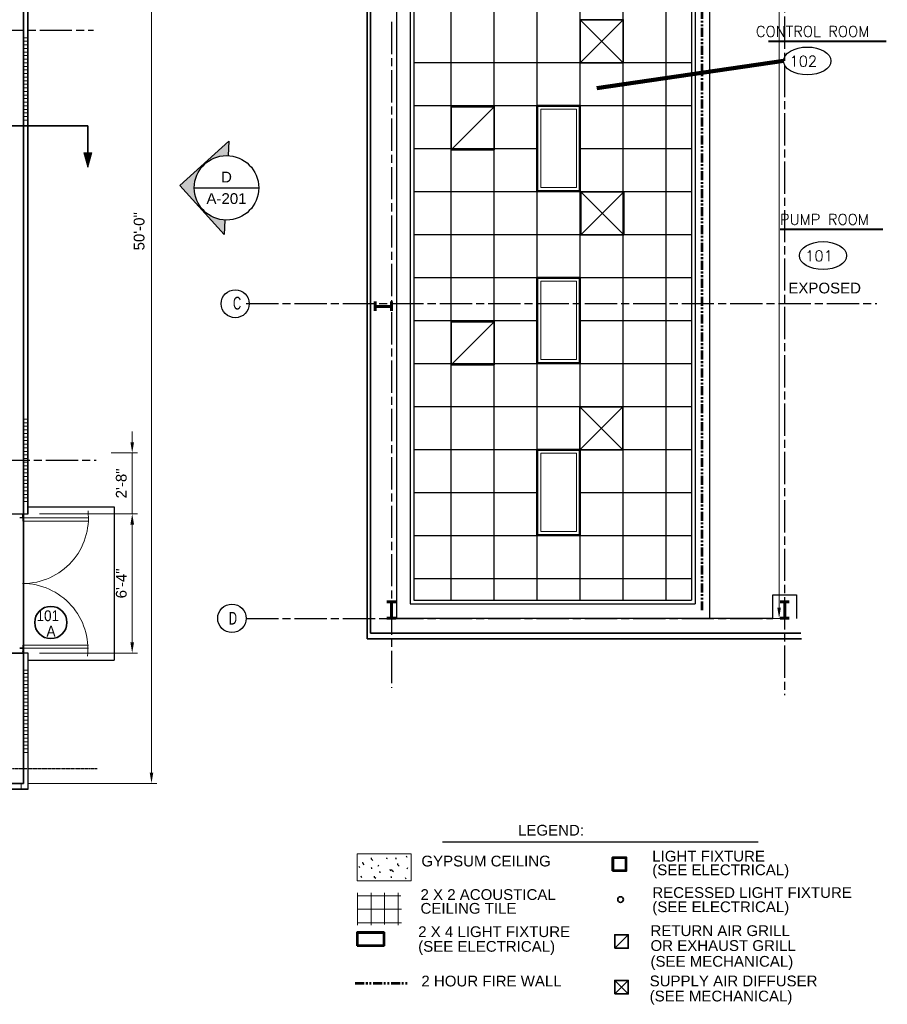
# Model space of a CAD drawing. Extents: x 417 to 1755, y 1849 to 2768.
# Tile 9 of 11: x 1271 to 1755, y 1849 to 2399. Entities that reach past the tile are written whole.
import ezdxf
from ezdxf.enums import TextEntityAlignment as Align

# ---------------------------------------------------------------- set-up
doc = ezdxf.new("R2010")
doc.units = 0
doc.header["$MEASUREMENT"] = 0
doc.linetypes.add('ACAD_ISO08W100', pattern=[36, 24, -3, 6, -3])
doc.linetypes.add('PHANTOM', pattern=[2.5, 1.25, -0.25, 0.25, -0.25, 0.25, -0.25])
for name, color, linetype, lineweight in [('06_G-Anno-Symb', 6, 'Continuous', 5), ('A-Anno-Dims', 33, 'Continuous', 25), ('A-Anno-Symb', 6, 'Continuous', 35), ('A-Anno-Text', 53, 'Continuous', 25), ('A-Clng-Grid', 1, 'Continuous', 25), ('A-Cols-Prim', 6, 'Continuous', 35), ('A-Flor-Spcl', 3, 'Continuous', 35), ('A-Grid-Iden', 1, 'Continuous', 25), ('A-Wall-Cntr', 5, 'ACAD_ISO08W100', 18), ('A-Wall-Full-Extr', 2, 'Continuous', 35), ('A-Wall-Full-Intr', 3, 'Continuous', 25), ('A-Wall-Jamb', 1, 'Continuous', 25), ('Level 48', 7, 'Continuous', 18), ('od38a1 plan$0$Level 1', 7, 'Continuous', 18), ('pe26ac01$0$A-Door-Prht', 6, 'Continuous', 35)]:
    doc.layers.add(name, color=color, linetype=linetype, lineweight=lineweight)
for name, color, linetype in [('14_A-FLOR-NUMB', 4, 'Continuous'), ('firewall', 1, 'PHANTOM'), ('TEXT', 1, 'Continuous')]:
    doc.layers.add(name, color=color, linetype=linetype)
doc.styles.add('notes', font='ARIAL.TTF')
doc.styles.add('od38a1 plan$0$Style-WORKING', font='WORKING.shx')
doc.styles.add('ROMAND', font='romand.shx')
doc.styles.add('Text', font='ARIAL.TTF', dxfattribs={"height": 0.125})
doc.dimstyles.new('EARCH', dxfattribs={"dimtxt": 0.125, "dimasz": 0.125, "dimexe": 0.0625, "dimexo": 0.0625, "dimgap": 0.0625, "dimtad": 1, "dimdec": 4, "dimzin": 3, "dimdsep": 46, "dimlunit": 4, "dimtxsty": 'notes', "dimcen": 0, "dimclrd": 256, "dimclre": 256, "dimadec": 0, "dimazin": 0, "dimtfac": 0.75, "dimtdec": 4, "dimtmove": 1, "dimatfit": 3, "dimfxl": 0, "dimfrac": 1, "dimtolj": 1, "dimtzin": 3, "dimlwd": 18, "dimlwe": 18, "dimarcsym": 0})
doc.dimstyles.new('Std-Arch', dxfattribs={"dimtxt": 0.125, "dimasz": 0.15, "dimexe": 0.0625, "dimexo": 0.0625, "dimgap": 0.0625, "dimtad": 1, "dimdec": 4, "dimzin": 11, "dimdsep": 46, "dimlunit": 4, "dimtxsty": 'Text', "dimcen": 0.09, "dimclrd": 256, "dimclre": 256, "dimadec": 4, "dimazin": 3, "dimtfac": 1, "dimtdec": 4, "dimtofl": 0, "dimtmove": 1, "dimatfit": 3, "dimfxl": 0, "dimfrac": 2, "dimtzin": 11, "dimlwd": 18, "dimlwe": 18, "dimarcsym": 0})

# ---------------------------------------------------------------- blocks, each defined once
blk = doc.blocks.new('*D115')
at = {"layer": 'A-Anno-Dims', "lineweight": 18}
for p, q in [((1276.35, 2572.29), (1347.76, 2572.29)), ((1344.76, 1978.45), (1344.76, 2566.29)), ((1276.35, 1972.45), (1347.76, 1972.45))]:
    blk.add_line(p, q, dxfattribs=at)
at = {"layer": 'A-Anno-Dims', "lineweight": 18, "extrusion": (0, 0, -1)}
blk.add_solid([(-1343.76, 2566.29), (-1344.76, 2572.29), (-1345.76, 2566.29)], dxfattribs=at)
at = {"layer": 'A-Anno-Dims', "lineweight": 18}
blk.add_solid([(1345.76, 1978.45), (1344.76, 1972.45), (1343.76, 1978.45)], dxfattribs=at)
at = {"layer": 'A-Anno-Dims', "linetype": 'Continuous', "lineweight": 18, "insert": (1337.87, 2280.54), "char_height": 6, "attachment_point": 5, "rotation": 90, "style": 'notes'}
blk.add_mtext('50\'-0"', dxfattribs=at)
blk = doc.blocks.new('*D87')
at = {"layer": 'A-Anno-Dims', "lineweight": 18}
for p, q in [((1333.99, 2162.83), (1333.99, 2168.83)), ((1322.31, 2156.83), (1336.99, 2156.83)), ((1333.99, 2122.86), (1333.99, 2156.83)), ((1282.19, 2122.86), (1336.99, 2122.86)), ((1333.99, 2110.86), (1333.99, 2116.86))]:
    blk.add_line(p, q, dxfattribs=at)
blk.add_solid([(1334.99, 2162.83), (1333.99, 2156.83), (1332.99, 2162.83)], dxfattribs=at)
at = {"layer": 'A-Anno-Dims', "lineweight": 18, "extrusion": (0, 0, -1)}
blk.add_solid([(-1332.99, 2116.86), (-1333.99, 2122.86), (-1334.99, 2116.86)], dxfattribs=at)
at = {"layer": 'A-Anno-Dims', "linetype": 'Continuous', "lineweight": 18, "insert": (1327.92, 2139.85), "char_height": 6, "attachment_point": 5, "rotation": 90, "style": 'notes'}
blk.add_mtext('2\'-8"', dxfattribs=at)
blk = doc.blocks.new('photoarrow')
blk.add_hatch(color=256).paths.add_polyline_path([(0, 0.545), (0, 0.375, -1), (0, -0.375), (0, -0.545), (0.545, 0)])
for p, q in [((0, 0.545), (0.545, 0)), ((0, 0.375), (0, 0.545)), ((0, -0.545), (0.545, 0)), ((0, -0.545), (0, -0.375))]:
    blk.add_line(p, q)
blk.add_circle((0, 0), 0.375)
blk = doc.blocks.new('phototag')
blk.add_line((-0.375, 0), (0.375, 0))
at = {"style": 'notes'}
for tag, p in [('PHOTO', (0, 0.125)), ('SHEET', (0, -0.125))]:
    blk.add_attdef(tag, text='', height=0.125, dxfattribs=at).set_placement(p, align=Align.MIDDLE_CENTER)
blk = doc.blocks.new('*D71')
at = {"layer": 'A-Anno-Dims', "lineweight": 18}
for p, q in [((1658.58, 2568.51), (1697.9, 2568.51)), ((1694.9, 2070.54), (1694.9, 2562.51)), ((1659.01, 2064.54), (1697.9, 2064.54))]:
    blk.add_line(p, q, dxfattribs=at)
at = {"layer": 'A-Anno-Dims', "lineweight": 18, "extrusion": (0, 0, -1)}
blk.add_solid([(-1693.9, 2562.51), (-1694.9, 2568.51), (-1695.9, 2562.51)], dxfattribs=at)
at = {"layer": 'A-Anno-Dims', "lineweight": 18}
blk.add_solid([(1695.9, 2070.54), (1694.9, 2064.54), (1693.9, 2070.54)], dxfattribs=at)
at = {"layer": 'A-Anno-Dims', "linetype": 'Continuous', "style": 'notes'}
blk.add_text('42\'-0"', height=6, rotation=90, dxfattribs=at).set_placement((1688.9, 2423.98), align=Align.MIDDLE_LEFT)
blk = doc.blocks.new('ROOMNAME')
at = {"color": 0, "lineweight": 40, "style": 'ROMAND'}
blk.add_attdef('X', (-12.2, -12.1), '', height=24, dxfattribs=at)
blk = doc.blocks.new('rmno')
at = {"layer": '14_A-FLOR-NUMB'}
blk.add_ellipse((0, 0), major_axis=(52.8, 0), ratio=0.590246, dxfattribs=at)
at = {"layer": 'TEXT', "linetype": 'ByBlock', "style": 'ROMAND'}
blk.add_attdef('X', (-39.8, -12.6), '', height=24, dxfattribs=at)
blk = doc.blocks.new('*D88')
at = {"layer": 'A-Anno-Dims', "lineweight": 18}
for p, q in [((1285.51, 2122.94), (1336.99, 2122.94)), ((1333.99, 2116.94), (1333.99, 2051.16)), ((1282.19, 2045.16), (1336.99, 2045.16))]:
    blk.add_line(p, q, dxfattribs=at)
at = {"layer": 'A-Anno-Dims', "lineweight": 18, "extrusion": (0, 0, -1)}
blk.add_solid([(-1332.99, 2116.94), (-1333.99, 2122.94), (-1334.99, 2116.94)], dxfattribs=at)
at = {"layer": 'A-Anno-Dims', "lineweight": 18}
blk.add_solid([(1334.99, 2051.16), (1333.99, 2045.16), (1332.99, 2051.16)], dxfattribs=at)
at = {"layer": 'A-Anno-Dims', "linetype": 'Continuous', "lineweight": 18, "insert": (1327.92, 2084.05), "char_height": 6, "attachment_point": 5, "rotation": 90, "style": 'notes'}
blk.add_mtext('6\'-4"', dxfattribs=at)

msp = doc.modelspace()

# ---------------------------------------------------------------- linework, layer by layer
at = {"layer": '06_G-Anno-Symb', "linetype": 'Continuous', "lineweight": 35}
for q in [(1207.9626, 2339.32403), (1309.26801, 2316.29603)]:
    msp.add_line((1309.26801, 2339.32403), q, dxfattribs=at)
at = {"layer": '06_G-Anno-Symb', "linetype": 'Continuous', "lineweight": 20}
for p, q in [((1311.42801, 2324.40803), (1307.05401, 2324.40803)), ((1307.05401, 2324.40803), (1309.26801, 2316.29603)), ((1311.27201, 2324.33003), (1307.20401, 2324.35403)), ((1307.20401, 2324.35403), (1309.25601, 2316.65603)), ((1311.07401, 2324.18003), (1307.40201, 2324.24603)), ((1307.40201, 2324.24603), (1309.25601, 2317.04603)), ((1309.26801, 2316.29603), (1311.42801, 2324.40803)), ((1309.26801, 2316.29603), (1311.27201, 2324.33003)), ((1310.83401, 2323.96403), (1307.65401, 2324.04803)), ((1307.65401, 2324.04803), (1309.23201, 2317.48403)), ((1310.63001, 2323.76603), (1307.89401, 2323.80203)), ((1307.89401, 2323.80203), (1309.22601, 2318.00003)), ((1310.37201, 2323.56203), (1308.07401, 2323.67603)), ((1308.07401, 2323.67603), (1309.19001, 2318.60003)), ((1310.10801, 2323.32803), (1308.31401, 2323.44203)), ((1308.31401, 2323.44203), (1309.19001, 2319.30203)), ((1309.80801, 2323.05803), (1308.60801, 2323.24403)), ((1308.60801, 2323.24403), (1309.17201, 2319.95603)), ((1309.54401, 2322.80603), (1308.80601, 2323.01603)), ((1308.80601, 2323.01603), (1309.13601, 2320.64603)), ((1309.30401, 2322.68603), (1308.97401, 2322.82403)), ((1308.97401, 2322.82403), (1309.11801, 2321.80403)), ((1309.13601, 2320.64603), (1309.30401, 2322.68603)), ((1309.17201, 2319.95603), (1309.54401, 2322.80603)), ((1309.19001, 2318.60003), (1310.10801, 2323.32803)), ((1309.19001, 2319.30203), (1309.80801, 2323.05803)), ((1309.22601, 2318.00003), (1310.37201, 2323.56203)), ((1309.23201, 2317.48403), (1310.63001, 2323.76603)), ((1309.25601, 2316.65603), (1311.07401, 2324.18003)), ((1309.25601, 2317.04603), (1310.83401, 2323.96403))]:
    msp.add_line(p, q, dxfattribs=at)
at = {"layer": '14_A-FLOR-NUMB', "const_width": 1, "flags": 128}
for points in [[(1688.90668, 2386.5339), (1754.75888, 2386.5339)], [(1695.38497, 2281.65309), (1752.81032, 2281.65309)]]:
    msp.add_lwpolyline(points, dxfattribs=at)
at = {"layer": 'A-Anno-Symb'}
msp.add_circle((1288.58264, 2062.23813), 9, dxfattribs=at)
at = {"layer": 'A-Clng-Grid'}
for p, q in [((1583.98082, 2074.62969), (1583.98082, 2558.27415)), ((1607.98082, 2074.62969), (1607.98082, 2558.27415)), ((1631.98082, 2074.62969), (1631.98082, 2558.27415)), ((1511.98082, 2074.62969), (1511.98082, 2484.25469)), ((1535.98082, 2074.62969), (1535.98082, 2484.25469)), ((1559.98082, 2074.62969), (1559.98082, 2484.25469)), ((1645.98082, 2374.62969), (1491.10152, 2374.62969)), ((1645.98082, 2350.62969), (1491.10152, 2350.62969)), ((1559.98082, 2326.62969), (1491.10152, 2326.62969)), ((1645.98082, 2326.62969), (1583.98082, 2326.62969)), ((1645.98082, 2302.62969), (1491.10152, 2302.62969)), ((1645.98082, 2278.62969), (1491.10152, 2278.62969)), ((1645.98082, 2254.62969), (1491.10152, 2254.62969)), ((1559.98082, 2230.62969), (1491.10152, 2230.62969)), ((1645.98082, 2230.62969), (1583.98082, 2230.62969)), ((1645.98082, 2206.62969), (1491.10152, 2206.62969)), ((1645.98082, 2182.62969), (1491.10152, 2182.62969)), ((1645.98082, 2158.62969), (1491.10152, 2158.62969)), ((1559.98082, 2134.62969), (1491.10152, 2134.62969)), ((1645.98082, 2134.62969), (1583.98082, 2134.62969)), ((1645.98082, 2110.62969), (1491.10152, 2110.62969)), ((1645.98082, 2086.62969), (1491.10152, 2086.62969))]:
    msp.add_line(p, q, dxfattribs=at)
at = {"layer": 'A-Cols-Prim', "lineweight": 60}
for p, q in [((1469.57274, 2241.30418), (1469.57274, 2236.19097)), ((1478.64921, 2238.63463), (1469.57274, 2238.63463)), ((1478.64921, 2241.30418), (1478.64921, 2236.19097)), ((1476.00019, 2073.71805), (1481.09287, 2073.71805)), ((1478.64921, 2073.71805), (1478.64921, 2064.64158)), ((1695.47827, 2073.71805), (1700.57095, 2073.71805)), ((1698.12729, 2073.71805), (1698.12729, 2064.64158)), ((1476.00019, 2064.64158), (1481.09287, 2064.64158)), ((1695.47827, 2064.64158), (1700.57095, 2064.64158))]:
    msp.add_line(p, q, dxfattribs=at)
at = {"layer": 'A-Flor-Spcl', "lineweight": 25}
for p, q in [((1275.8779, 2126.86421), (1323.8779, 2126.86421)), ((1323.8779, 2126.86421), (1323.8779, 2041.15977)), ((1275.8779, 2041.15977), (1323.8779, 2041.15977))]:
    msp.add_line(p, q, dxfattribs=at)
at = {"layer": 'A-Grid-Iden'}
for centre, radius in [((1391.45762, 2240.09263), 7.80272), ((1389.61974, 2064.5389), 7.94459)]:
    msp.add_circle(centre, radius, dxfattribs=at)
at = {"layer": 'A-Wall-Cntr', "lineweight": 25, "ltscale": 0.75}
for p, q in [((1697.88087, 2751.40599), (1697.88087, 2021.66182)), ((1478.64921, 2397.41343), (1478.64921, 2025.85827)), ((445.38746, 2392.77639), (1312.45073, 2392.77639)), ((1397.56433, 2240.29797), (1749.3345, 2240.29797)), ((448.82584, 2152.77599), (1313.88818, 2152.77599)), ((1397.56433, 2064.5389), (1691.47827, 2064.5389))]:
    msp.add_line(p, q, dxfattribs=at)
at = {"layer": 'A-Wall-Cntr', "lineweight": 25, "ltscale": 0.02}
msp.add_line((1050.732, 1980.78255), (1314.4837, 1980.78255), dxfattribs=at)
at = {"layer": 'A-Wall-Full-Extr'}
for p, q in [((1465.0345, 2669.15091), (1465.0345, 2053.05984)), ((1466.92372, 2056.20169), (1466.92372, 2667.67239)), ((1273.35209, 1972.44534), (1273.35209, 2572.29103)), ((1275.85209, 2122.86421), (1275.85209, 2574.79103)), ((1466.92372, 2056.20169), (1706.98761, 2056.20169)), ((1465.0345, 2053.05984), (1707.36926, 2053.05984)), ((698.65432, 1969.30348), (1275.8779, 1969.30348)), ((701.65432, 1972.44534), (1273.35209, 1972.44534))]:
    msp.add_line(p, q, dxfattribs=at)
at = {"layer": 'A-Wall-Full-Extr', "lineweight": 18}
for p, q in [((1275.81071, 2388.55242), (1273.30563, 2388.55242)), ((1275.81071, 2386.55242), (1273.30563, 2386.55242)), ((1275.81071, 2384.55242), (1273.30563, 2384.55242)), ((1275.81071, 2382.55242), (1273.30563, 2382.55242)), ((1275.81071, 2380.55242), (1273.30563, 2380.55242)), ((1275.81071, 2378.55242), (1273.30563, 2378.55242)), ((1275.81071, 2376.55242), (1273.30563, 2376.55242)), ((1275.81071, 2374.55242), (1273.30563, 2374.55242)), ((1275.81071, 2372.55242), (1273.30563, 2372.55242)), ((1275.81071, 2370.55242), (1273.30563, 2370.55242)), ((1275.81071, 2368.55242), (1273.30563, 2368.55242)), ((1275.81071, 2366.55242), (1273.30563, 2366.55242)), ((1275.81071, 2364.55242), (1273.30563, 2364.55242)), ((1275.81071, 2362.55242), (1273.30563, 2362.55242)), ((1275.81071, 2360.55242), (1273.30563, 2360.55242)), ((1275.81071, 2358.55242), (1273.30563, 2358.55242)), ((1275.81071, 2356.55242), (1273.30563, 2356.55242)), ((1275.81071, 2354.55242), (1273.30563, 2354.55242)), ((1275.81071, 2352.55242), (1273.30563, 2352.55242)), ((1275.81071, 2350.55242), (1273.30563, 2350.55242)), ((1275.81071, 2348.55242), (1273.30563, 2348.55242)), ((1275.81071, 2346.55242), (1273.30563, 2346.55242)), ((1275.81071, 2344.55242), (1273.30563, 2344.55242)), ((1275.81071, 2342.55242), (1273.30563, 2342.55242)), ((1275.81071, 2175.73889), (1273.30563, 2175.73889)), ((1275.81071, 2173.73889), (1273.30563, 2173.73889)), ((1275.81071, 2171.73889), (1273.30563, 2171.73889)), ((1275.81071, 2169.73889), (1273.30563, 2169.73889)), ((1275.81071, 2167.73889), (1273.30563, 2167.73889)), ((1275.81071, 2165.73889), (1273.30563, 2165.73889)), ((1275.81071, 2163.73889), (1273.30563, 2163.73889)), ((1275.81071, 2161.73889), (1273.30563, 2161.73889)), ((1275.81071, 2159.73889), (1273.30563, 2159.73889)), ((1275.81071, 2157.73889), (1273.30563, 2157.73889)), ((1275.81071, 2155.73889), (1273.30563, 2155.73889)), ((1275.81071, 2153.73889), (1273.30563, 2153.73889)), ((1275.81071, 2151.73889), (1273.30563, 2151.73889)), ((1275.81071, 2149.73889), (1273.30563, 2149.73889)), ((1275.81071, 2147.73889), (1273.30563, 2147.73889)), ((1275.81071, 2145.73889), (1273.30563, 2145.73889)), ((1275.81071, 2143.73889), (1273.30563, 2143.73889)), ((1275.81071, 2141.73889), (1273.30563, 2141.73889)), ((1275.81071, 2139.73889), (1273.30563, 2139.73889)), ((1275.81071, 2137.73889), (1273.30563, 2137.73889)), ((1275.81071, 2135.73889), (1273.30563, 2135.73889)), ((1275.81071, 2133.73889), (1273.30563, 2133.73889)), ((1275.81071, 2131.73889), (1273.30563, 2131.73889)), ((1275.81071, 2129.73889), (1273.30563, 2129.73889)), ((1275.81071, 2035.70491), (1273.30563, 2035.70491)), ((1275.81071, 2033.70491), (1273.30563, 2033.70491)), ((1275.81071, 2031.70491), (1273.30563, 2031.70491)), ((1275.81071, 2029.70491), (1273.30563, 2029.70491)), ((1275.81071, 2027.70491), (1273.30563, 2027.70491)), ((1275.81071, 2025.70491), (1273.30563, 2025.70491)), ((1275.81071, 2023.70491), (1273.30563, 2023.70491)), ((1275.81071, 2021.70491), (1273.30563, 2021.70491)), ((1275.81071, 2019.70491), (1273.30563, 2019.70491)), ((1275.81071, 2017.70491), (1273.30563, 2017.70491)), ((1275.81071, 2015.70491), (1273.30563, 2015.70491)), ((1275.81071, 2013.70491), (1273.30563, 2013.70491)), ((1275.81071, 2011.70491), (1273.30563, 2011.70491)), ((1275.81071, 2009.70491), (1273.30563, 2009.70491)), ((1275.81071, 2007.70491), (1273.30563, 2007.70491)), ((1275.81071, 2005.70491), (1273.30563, 2005.70491)), ((1275.81071, 2003.70491), (1273.30563, 2003.70491)), ((1275.81071, 2001.70491), (1273.30563, 2001.70491)), ((1275.81071, 1999.70491), (1273.30563, 1999.70491)), ((1275.81071, 1997.70491), (1273.30563, 1997.70491)), ((1275.81071, 1995.70491), (1273.30563, 1995.70491)), ((1275.81071, 1993.70491), (1273.30563, 1993.70491)), ((1275.81071, 1991.70491), (1273.30563, 1991.70491)), ((1275.81071, 1989.70491), (1273.30563, 1989.70491)), ((1271.99395, 1969.30348), (1271.99395, 1972.30348))]:
    msp.add_line(p, q, dxfattribs=at)
at = {"layer": 'A-Wall-Full-Intr'}
for p, q in [((1481.48304, 2656.52361), (1481.48304, 2064.5389)), ((1656.01, 2568.50869), (1656.01, 2064.5389)), ((1489.10152, 2560.27415), (1489.10152, 2072.62969)), ((1645.98082, 2558.27415), (1645.98082, 2074.62969)), ((1647.98082, 2560.27415), (1647.98082, 2072.62969)), ((1491.10152, 2484.25469), (1491.10152, 2074.62969)), ((1691.47827, 2077.71805), (1704.57095, 2077.71805)), ((1691.47827, 2064.5389), (1691.47827, 2077.71805)), ((1704.57095, 2077.71805), (1704.57095, 2064.5389)), ((1489.10152, 2072.62969), (1647.98082, 2072.62969)), ((1491.10152, 2074.62969), (1645.98082, 2074.62969)), ((1656.01, 2064.5389), (1481.48304, 2064.5389)), ((1691.47827, 2064.5389), (1608.40987, 2064.5389))]:
    msp.add_line(p, q, dxfattribs=at)
at = {"layer": 'A-Wall-Jamb'}
for p, q in [((1265.09702, 2122.86421), (1275.8779, 2122.86421)), ((1273.00827, 2122.5923), (1272.75647, 2122.5923)), ((1272.75647, 2122.48671), (1272.75647, 2122.5923)), ((1273.00827, 2122.48671), (1272.75647, 2122.48671)), ((1273.06107, 2120.71601), (1273.06107, 2122.43798)), ((1273.1626, 2120.71601), (1273.1626, 2122.43798)), ((1273.1626, 2120.71601), (1273.1626, 2122.43798)), ((1273.00827, 2120.66727), (1271.22538, 2120.66727)), ((1273.00827, 2120.56168), (1271.22538, 2120.56168)), ((1265.2613, 2045.15977), (1273.35209, 2045.15977)), ((1273.00827, 2047.84413), (1271.22538, 2047.84413)), ((1273.00827, 2047.73854), (1271.22538, 2047.73854)), ((1273.00827, 2045.9191), (1272.75647, 2045.9191)), ((1272.75647, 2045.9191), (1272.75647, 2045.81351)), ((1273.00827, 2045.81351), (1272.75647, 2045.81351)), ((1273.06107, 2047.68981), (1273.06107, 2045.96784)), ((1273.1626, 2047.68981), (1273.1626, 2045.96784)), ((1273.1626, 2047.68981), (1273.1626, 2045.96784))]:
    msp.add_line(p, q, dxfattribs=at)
for centre, radius, start, end in [((1273.00944, 2122.43919), 0.1523, 0, 90), ((1273.00944, 2122.43919), 0.05077, 0, 90), ((1273.00944, 2120.71722), 0.05077, 270, 0), ((1273.00944, 2120.71722), 0.1523, 270, 0), ((1273.00944, 2047.6886), 0.1523, 0, 90), ((1273.00944, 2047.6886), 0.05077, 0, 90), ((1273.00944, 2045.96663), 0.05077, 270, 0), ((1273.00944, 2045.96663), 0.1523, 270, 0)]:
    msp.add_arc(centre, radius, start, end, dxfattribs=at)
at = {"layer": 'firewall', "lineweight": 53, "ltscale": 4}
for p, q in [((1651.88616, 2069.01941), (1651.88616, 2564.22166)), ((1458.39698, 1861.02412), (1488.20821, 1861.02412))]:
    msp.add_line(p, q, dxfattribs=at)
at = {"layer": 'Level 48', "color": 1, "linetype": 'Continuous', "lineweight": 18}
for p, q in [((1583.98082, 2398.61015), (1607.98082, 2374.61015)), ((1607.98082, 2398.61015), (1583.98082, 2374.61015)), ((1535.98082, 2350.05897), (1511.98082, 2326.05897)), ((1584.30634, 2302.62969), (1608.30634, 2278.62969)), ((1608.30634, 2302.62969), (1584.30634, 2278.62969)), ((1535.98082, 2230.05897), (1511.98082, 2206.05897)), ((1583.75612, 2182.62969), (1607.75612, 2158.62969)), ((1607.75612, 2182.62969), (1583.75612, 2158.62969)), ((1603.23455, 1880.47494), (1610.78037, 1888.02076)), ((1603.23455, 1862.52202), (1610.78037, 1854.9762)), ((1610.78037, 1862.52202), (1603.23455, 1854.9762))]:
    msp.add_line(p, q, dxfattribs=at)
at = {"layer": 'Level 48', "color": 3, "linetype": 'Continuous', "lineweight": 25}
msp.add_line((1507.19589, 1939.87393), (1683.27543, 1939.87393), dxfattribs=at)
at = {"layer": 'Level 48', "color": 3, "linetype": 'Continuous', "lineweight": 18}
for p, q in [((1459.49807, 1933.19911), (1489.64359, 1933.19911)), ((1459.49807, 1918.13014), (1459.49807, 1933.19911)), ((1489.64359, 1933.19911), (1489.64359, 1918.13014)), ((1489.64359, 1918.13014), (1459.49807, 1918.13014))]:
    msp.add_line(p, q, dxfattribs=at)
at = {"layer": 'Level 48', "color": 7, "linetype": 'Continuous', "lineweight": 25, "flags": 128}
for points in [[(1468.20233, 1929.41203), (1467.54469, 1930.06211), (1467.43508, 1930.82935)], [(1476.19603, 1930.97675), (1476.0902, 1930.64793), (1475.86721, 1930.21707)], [(1481.30973, 1930.06966), (1481.20012, 1930.3947), (1480.98091, 1930.82935)], [(1487.34563, 1931.08636), (1487.23603, 1931.4114), (1487.01681, 1931.84604)], [(1460.92674, 1925.281), (1460.81713, 1925.60982), (1460.59792, 1926.04825)], [(1463.45902, 1926.99313), (1462.80894, 1927.64699), (1462.69933, 1928.41045)], [(1467.70721, 1924.79344), (1467.5976, 1925.11848), (1467.37839, 1925.55313)], [(1471.35067, 1926.80793), (1471.24485, 1926.47911), (1471.02185, 1926.04825)], [(1472.35603, 1922.5484), (1472.24642, 1922.87722), (1472.03099, 1923.30809)], [(1478.25587, 1923.54242), (1478.15004, 1923.86368), (1477.92705, 1924.30211)], [(1479.68075, 1923.03218), (1479.02311, 1923.68226), (1478.91351, 1924.44951)], [(1482.91225, 1926.26368), (1482.25461, 1926.91376), (1482.145, 1927.681)], [(1487.50437, 1925.36037), (1487.39855, 1925.03155), (1487.17555, 1924.60069)], [(1462.08327, 1919.82714), (1461.97366, 1920.15218), (1461.75445, 1920.58683)], [(1469.89933, 1919.31691), (1469.2417, 1919.97077), (1469.13587, 1920.73423)], [(1478.67162, 1919.70242), (1478.56201, 1920.02746), (1478.3428, 1920.46211)], [(1486.75225, 1919.00699), (1486.64264, 1919.33203), (1486.42343, 1919.76667)]]:
    msp.add_lwpolyline(points, dxfattribs=at)
at = {"layer": 'Level 48', "color": 4, "linetype": 'Continuous', "lineweight": 18, "flags": 128}
for points in [[(1459.69628, 1893.35654), (1459.69628, 1911.29052)], [(1459.69628, 1909.75036), (1483.8699, 1909.75036)], [(1467.25533, 1893.2515), (1467.25533, 1911.29052)], [(1474.81439, 1893.77682), (1474.81439, 1911.29052)], [(1482.37344, 1893.2515), (1482.37344, 1911.29052)], [(1459.69628, 1902.1913), (1484.18486, 1902.1913)], [(1459.69628, 1894.63225), (1484.18486, 1894.63225)]]:
    msp.add_lwpolyline(points, dxfattribs=at)
at = {"layer": 'Level 48', "color": 4, "linetype": 'Continuous', "lineweight": 35}
msp.add_circle((1606.42953, 1907.63232), 1.57228, dxfattribs=at)
at = {"layer": 'Level 48', "color": 1, "linetype": 'Continuous', "lineweight": 35}
for points in [[(1583.98082, 2374.61015), (1607.98082, 2374.61015), (1607.98082, 2398.61015), (1583.98082, 2398.61015)], [(1511.98082, 2326.05897), (1535.98082, 2326.05897), (1535.98082, 2350.05897), (1511.98082, 2350.05897)], [(1584.30634, 2278.62969), (1608.30634, 2278.62969), (1608.30634, 2302.62969), (1584.30634, 2302.62969)], [(1511.98082, 2206.05897), (1535.98082, 2206.05897), (1535.98082, 2230.05897), (1511.98082, 2230.05897)], [(1583.75612, 2158.62969), (1607.75612, 2158.62969), (1607.75612, 2182.62969), (1583.75612, 2182.62969)], [(1603.23455, 1880.47494), (1610.78037, 1880.47494), (1610.78037, 1888.02076), (1603.23455, 1888.02076)], [(1603.23455, 1854.9762), (1610.78037, 1854.9762), (1610.78037, 1862.52202), (1603.23455, 1862.52202)]]:
    msp.add_3dface(points, dxfattribs=at)
at = {"layer": 'Level 48', "color": 4, "linetype": 'Continuous', "lineweight": 50}
for points in [[(1583.75612, 2303.00764), (1583.75612, 2350.62969), (1559.98082, 2350.62969), (1559.98082, 2303.00764)], [(1583.75612, 2207.00764), (1583.75612, 2254.62969), (1559.98082, 2254.62969), (1559.98082, 2207.00764)], [(1583.75612, 2111.00764), (1583.75612, 2158.62969), (1559.98082, 2158.62969), (1559.98082, 2111.00764)], [(1602.02804, 1923.62901), (1609.57576, 1923.62901), (1609.57576, 1931.17484), (1602.02804, 1931.17484)], [(1459.4411, 1881.80849), (1474.55921, 1881.80849), (1474.55921, 1889.35621), (1459.4411, 1889.35621)]]:
    msp.add_3dface(points, dxfattribs=at)
at = {"layer": 'Level 48', "color": 4, "linetype": 'Continuous', "lineweight": 18}
for points in [[(1581.77386, 2304.98991), (1581.77386, 2348.64742), (1561.96309, 2348.64742), (1561.96309, 2304.98991)], [(1581.77386, 2208.98991), (1581.77386, 2252.64742), (1561.96309, 2252.64742), (1561.96309, 2208.98991)], [(1581.77386, 2112.98991), (1581.77386, 2156.64742), (1561.96309, 2156.64742), (1561.96309, 2112.98991)], [(1602.65734, 1924.2583), (1608.94647, 1924.2583), (1608.94647, 1930.54744), (1602.65734, 1930.54744)], [(1460.07039, 1882.43779), (1473.92992, 1882.43779), (1473.92992, 1888.72692), (1460.07039, 1888.72692)]]:
    msp.add_3dface(points, dxfattribs=at)
at = {"layer": 'od38a1 plan$0$Level 1', "color": 3, "linetype": 'Continuous', "lineweight": 25}
for p, q in [((1275.8779, 2045.15977), (1265.05595, 2045.15977)), ((1275.8779, 1969.30348), (1275.8779, 2045.15977))]:
    msp.add_line(p, q, dxfattribs=at)
at = {"layer": 'pe26ac01$0$A-Door-Prht', "lineweight": 0}
for p, q in [((1273.01233, 2120.56574), (1309.61046, 2120.56574)), ((1273.01233, 2118.75442), (1273.01233, 2120.56574)), ((1309.61046, 2118.75442), (1273.01233, 2118.75442)), ((1309.61046, 2049.65139), (1273.01233, 2049.65139)), ((1273.01233, 2049.65139), (1273.01233, 2047.84007)), ((1273.01233, 2047.84007), (1309.61046, 2047.84007))]:
    msp.add_line(p, q, dxfattribs=at)
for centre, start, end in [((1273.01118, 2120.54979), 270.0784722, 6.360775), ((1272.72033, 2047.44891), 353.639225, 89.9215278)]:
    msp.add_arc(centre, 36.55125, start, end, dxfattribs=at)

# ---------------------------------------------------------------- block references
at = {"layer": '14_A-FLOR-NUMB'}
ref = msp.add_blockref('ROOMNAME', (1665.00132, 2392.07896), dxfattribs=dict(at, xscale=0.25, yscale=0.25, zscale=0.25))
ref.add_attrib('X', 'CONTROL ROOM', (1681.92327, 2389.04472), dxfattribs={"layer": '0', "color": 0, "lineweight": 40, "height": 6, "style": 'ROMAND'})
at = {"layer": '14_A-FLOR-NUMB', "xscale": 0.25, "yscale": 0.25, "zscale": 0.25}
for p, values in [((1710.61226, 2375.57747), {'X': '102'}), ((1719.38532, 2266.97285), {'X': '101'})]:
    msp.add_blockref('rmno', p, dxfattribs=at).add_auto_attribs(values)
at = {"layer": '14_A-FLOR-NUMB'}
ref = msp.add_blockref('ROOMNAME', (1708.2349, 2287.19814), dxfattribs=dict(at, xscale=0.25, yscale=0.25, zscale=0.25))
ref.add_attrib('X', 'PUMP ROOM', (1695.35003, 2284.16391), dxfattribs={"layer": '0', "color": 0, "lineweight": 40, "height": 6, "style": 'ROMAND'})
at = {"layer": 'A-Anno-Dims', "xscale": 48, "yscale": 48, "zscale": 48, "rotation": 176.9884315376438}
msp.add_blockref('photoarrow', (1386.59803, 2304.79745), dxfattribs=at)
at = {"layer": 'A-Anno-Dims', "xscale": 48, "yscale": 48, "zscale": 48}
msp.add_blockref('phototag', (1386.59803, 2304.79745), dxfattribs=at).add_auto_attribs({'PHOTO': 'D', 'SHEET': 'A-201'})

# ---------------------------------------------------------------- texts
at = {"layer": 'A-Anno-Text', "style": 'notes'}
msp.add_text('EXPOSED', height=6, dxfattribs=at).set_placement((1720.31759, 2248.8689), align=Align.MIDDLE_CENTER)
at = {"layer": 'A-Anno-Text', "style": 'notes', "width": 0.9}
for s, p in [('101', (1286.90842, 2065.9882)), ('A', (1288.69397, 2057.40151))]:
    msp.add_text(s, height=6, dxfattribs=at).set_placement(p, align=Align.MIDDLE_CENTER)
at = {"layer": 'A-Grid-Iden', "style": 'od38a1 plan$0$Style-WORKING', "width": 0.666667}
for s, p in [('C', (1390.20324, 2236.88541)), ('D', (1387.91358, 2061.06474))]:
    msp.add_text(s, height=7.09338, dxfattribs=at).set_placement(p)
at = {"layer": 'Level 48', "color": 3, "linetype": 'Continuous', "lineweight": 25, "style": 'notes'}
for s, p in [('LEGEND:', (1549.25152, 1943.30904)), ('LIGHT FIXTURE', (1624.12353, 1928.84905)), ('GYPSUM CEILING', (1495.3296, 1926.08621)), ('(SEE ELECTRICAL)', (1624.12353, 1921.21455)), ('2 X 2 ACOUSTICAL', (1494.84072, 1907.40474)), ('RECESSED LIGHT FIXTURE', (1624.16379, 1908.52216)), ('(SEE ELECTRICAL)', (1624.16379, 1900.58242)), ('CEILING TILE', (1494.84072, 1899.71691)), ('2 X 4 LIGHT FIXTURE', (1493.54303, 1886.68654)), ('RETURN AIR GRILL', (1623.14578, 1887.24702)), ('(SEE ELECTRICAL)', (1493.54303, 1878.49176)), ('OR EXHAUST GRILL', (1623.14578, 1878.94386)), ('(SEE MECHANICAL)', (1623.14578, 1870.13746)), ('2 HOUR FIRE WALL', (1495.3296, 1859.13241)), ('SUPPLY AIR DIFFUSER', (1622.67712, 1859.21014)), ('(SEE MECHANICAL)', (1622.67712, 1850.7634))]:
    msp.add_text(s, height=6, dxfattribs=at).set_placement(p)

# ---------------------------------------------------------------- dimensions: what is measured, and where the dimension line sits
at = {"layer": 'A-Anno-Dims', "lineweight": 18}
for base, p1, p2, angle, text, override, picture, middle in [((1344.76271, 2572.29103), (1273.35209, 1972.44534), (1273.35209, 2572.29103), 90, '50\'-0"', {"dimscale": 48}, '*D115', (1344.76271, 2280.53753)), ((1333.98656, 2156.8291), (1279.18807, 2122.86421), (1319.31346, 2156.8291), 90, '2\'-8"', {"dimscale": 48, "dimtad": 0, "dimtzin": 3}, '*D87', (1327.92313, 2139.84666)), ((1333.98656, 2045.15977), (1282.51439, 2122.93733), (1279.18807, 2045.15977), 270, '6\'-4"', {"dimscale": 48, "dimtad": 0, "dimtzin": 3}, '*D88', (1327.92313, 2084.04855))]:
    dim = msp.add_linear_dim(base=base, p1=p1, p2=p2, angle=angle, text=text, dimstyle='EARCH', override=override, dxfattribs=at)
    dim.commit()
    dim.dimension.update_dxf_attribs({"geometry": picture, "text_midpoint": middle, "dimtype": 160})
dim = msp.add_linear_dim(base=(1694.90115, 2568.50869), p1=(1656.01, 2064.5389), p2=(1655.57877, 2568.50869), angle=90, dimstyle='EARCH', override={"dimscale": 48}, dxfattribs=at)
dim.commit()
dim.dimension.update_dxf_attribs({"geometry": '*D71', "text_midpoint": (1694.90115, 2434.65604), "dimtype": 160})

# ---------------------------------------------------------------- leaders
at = {"layer": 'A-Anno-Text', "lineweight": 18}
msp.add_leader([(1593.1166, 2360.41079), (1697.41704, 2375.57747)], dimstyle='Std-Arch', override={"dimscale": 1, "dimasz": 7.2, "dimgap": 3, "dimclrd": 0, "dimlwd": 65534}, dxfattribs=at)

doc.saveas('drawing.dxf')
